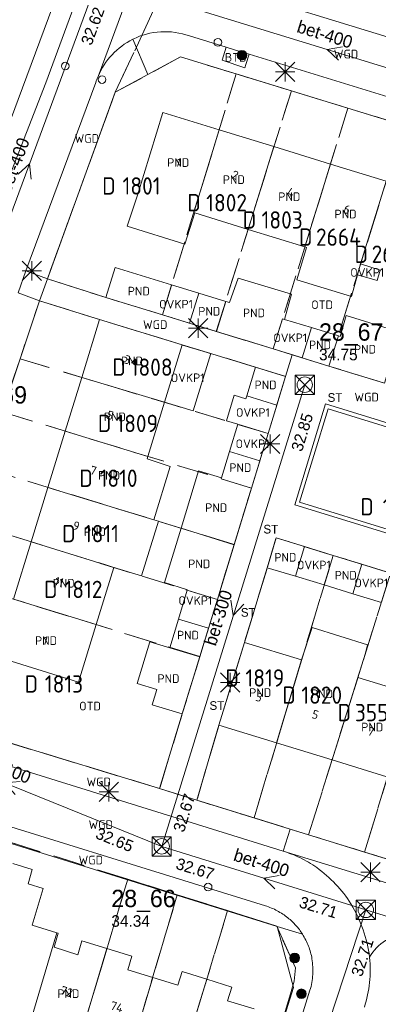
# Model space of a CAD drawing. Header units: metres. Extents: x 207644 to 210135, y 370459 to 373417.
# Tile 43 of 256: x 208330 to 208368, y 371504 to 371607. Entities that reach past the tile are written whole.
import ezdxf
from ezdxf.enums import TextEntityAlignment as Align

# ---------------------------------------------------------------- set-up
doc = ezdxf.new("R2010")
doc.units = ezdxf.units.M
doc.linetypes.add('HIDDEN2', pattern=[4.7625, 3.175, -1.5875])
for name, color, linetype in [('BTD', 7, 'Continuous'), ('combi_kolk', 7, 'Continuous'), ('CON_BxH300x300mm', 7, 'Continuous'), ('CON_BxH400x400mm', 7, 'Continuous'), ('DMM_BxH300x300mm', 7, 'Continuous'), ('DMM_BxH400x400mm', 7, 'Continuous'), ('GB', 1, 'Continuous'), ('GB07', 1, 'Continuous'), ('GB11', 1, 'Continuous'), ('INV_BxH300x300mm', 7, 'Continuous'), ('INV_BxH400x400mm', 7, 'Continuous'), ('KAD_perceelnummer', 212, 'Continuous'), ('KAD_sectie', 212, 'Continuous'), ('KAD_Vastgesteld_Perceel', 212, 'Continuous'), ('KO_INSPECTIE', 7, 'Continuous'), ('NAR', 7, 'Continuous'), ('NLV_inspectieput', 7, 'Continuous'), ('NNR_inspectieput', 7, 'Continuous'), ('NOD_inspectieput', 7, 'Continuous'), ('OTD', 7, 'Continuous'), ('OVKP1', 7, 'Continuous'), ('PIJL', 7, 'Continuous'), ('PND', 7, 'Continuous'), ('WGD', 7, 'Continuous')]:
    doc.layers.add(name, color=color, linetype=linetype)
for name, color, linetype, lineweight in [('GMV', 7, 'Continuous', 25), ('GP1', 7, 'Continuous', 30), ('Q21_lantaarnpaal', 1, 'Continuous', 0), ('Q26_boom', 72, 'Continuous', 0), ('Q28_rioolput', 153, 'Continuous', 0)]:
    doc.layers.add(name, color=color, linetype=linetype, lineweight=lineweight)
doc.styles.add('ISO', font='isocpeur.ttf', dxfattribs={"height": 1})
doc.styles.add('ISOCP', font='ISOCP.shx', dxfattribs={"height": 1.8})

# ---------------------------------------------------------------- blocks, each defined once
blk = doc.blocks.new('ACMAP_ANN_TEMPLATE_Vastgesteld_Perceelnummer')
at = {"layer": 'KAD_perceelnummer', "style": 'ISOCP'}
blk.add_attdef('Perceelnummer', text='', height=1.8, dxfattribs=at).set_placement((0, 0), align=Align.MIDDLE)
at = {"layer": 'KAD_sectie', "style": 'ISOCP'}
blk.add_attdef('sectie', text='', height=1.8, dxfattribs=at).set_placement((-2.7, 0), align=Align.MIDDLE_RIGHT)
blk = doc.blocks.new('Q26')
blk.add_hatch(color=256).paths.add_polyline_path([(-0.45, -0.01, 1), (0.55, -0.01, 1)])
blk.add_circle((0.05, -0.01), 0.5)
blk = doc.blocks.new('Q21')
for p, q in [((-1, 1), (0, 0)), ((-1, 0), (0, 0)), ((-1, -1), (0, 0)), ((0, 1), (0, 0)), ((0, 0), (1, 1)), ((0, 0), (1, 0)), ((0, 0), (0, -1)), ((0, 0), (1, -1))]:
    blk.add_line(p, q)
blk = doc.blocks.new('Q28')
at = {"linetype": 'Continuous'}
for p, q in [((-1, -1), (1, 1)), ((-1, 1), (1, -1))]:
    blk.add_line(p, q, dxfattribs=at)
blk.add_lwpolyline([(1, 1), (1, -1), (-1, -1), (-1, 1)], close=True)

msp = doc.modelspace()

# ---------------------------------------------------------------- linework, layer by layer
at = {"layer": 'combi_kolk', "color": 253, "lineweight": 13}
for centre in [(208350.98, 371604.2), (208335.11, 371601.74), (208338.94, 371600.34), (208349.97, 371516.5)]:
    msp.add_circle(centre, 0.4, dxfattribs=at)
at = {"layer": 'CON_BxH300x300mm', "color": 253, "linetype": 'Continuous', "lineweight": 13}
msp.add_lwpolyline([(208345.14, 371520.73), (208360.02, 371568.66)], dxfattribs=at)
at = {"layer": 'CON_BxH400x400mm', "color": 253, "linetype": 'Continuous', "lineweight": 13}
for points in [[(208324.27, 371572.4), (208338.51, 371610.8)], [(208386.21, 371596.15), (208338.51, 371610.8)], [(208345.14, 371520.73), (208312.5, 371533.91)], [(208366.37, 371514.13), (208345.14, 371520.73)], [(208354.88, 371479.26), (208366.37, 371514.13)], [(208394.59, 371505.45), (208366.37, 371514.13)]]:
    msp.add_lwpolyline(points, dxfattribs=at)
at = {"layer": 'GB', "color": 253, "linetype": 'Continuous', "lineweight": 13}
for points in [[(208345.269, 371596.921), (208342.607, 371588.326)], [(208351.113, 371595.126), (208345.269, 371596.921)], [(208351.113, 371595.126), (208356.812, 371593.376)], [(208362.694, 371591.569), (208356.812, 371593.376)], [(208368.494, 371589.788), (208362.694, 371591.569)], [(208342.607, 371588.326), (208341.545, 371585.121)], [(208347.543, 371583.243), (208348.581, 371586.49)], [(208348.472, 371586.524), (208348.581, 371586.49)], [(208348.581, 371586.49), (208354.128, 371584.785)], [(208341.545, 371585.121), (208347.543, 371583.243)], [(208354.128, 371584.785), (208360.028, 371582.972)], [(208359.189, 371579.558), (208360.211, 371582.916)], [(208360.211, 371582.916), (208360.028, 371582.972)], [(208365.824, 371581.191), (208365.502, 371580.057)], [(208367.866, 371580.563), (208365.824, 371581.191)], [(208340.3, 371580.832), (208339.343, 371577.711)], [(208346.173, 371579.036), (208340.3, 371580.832)], [(208365.502, 371580.057), (208364.863, 371577.81)], [(208364.863, 371577.81), (208359.189, 371579.558)], [(208348.994, 371578.173), (208351.815, 371577.31)], [(208339.343, 371577.711), (208345.224, 371575.906)], [(208352.175, 371577.2), (208351.815, 371577.31)], [(208336.821, 371569.42), (208338.673, 371575.435)], [(208347.275, 371572.787), (208338.673, 371575.435)], [(208348.029, 371575.046), (208350.834, 371574.185)], [(208356.744, 371572.372), (208350.834, 371574.185)], [(208363.509, 371573.733), (208360.71, 371574.589)], [(208345.441, 371566.831), (208347.275, 371572.787)], [(208363.703, 371573.674), (208363.509, 371573.733)], [(208362.537, 371570.594), (208359.75, 371571.449)], [(208353.976, 371567.512), (208354.908, 371570.48)], [(208354.908, 371570.48), (208358.026, 371569.5)], [(208368.307, 371568.824), (208362.537, 371570.594)], [(208335.102, 371563.834), (208336.821, 371569.42)], [(208357.12, 371566.547), (208358.026, 371569.5)], [(208343.711, 371561.212), (208345.441, 371566.831)], [(208333.305, 371557.999), (208335.102, 371563.834)], [(208351.36, 371559.004), (208352.194, 371561.731)], [(208343.635, 371560.965), (208343.711, 371561.212)], [(208346.036, 371560.157), (208343.635, 371560.965)], [(208354.477, 371557.933), (208355.345, 371560.764)], [(208344.312, 371554.632), (208346.036, 371560.157)], [(208331.564, 371552.341), (208333.305, 371557.999)], [(208344.312, 371554.632), (208333.305, 371557.999)], [(208352.666, 371552.033), (208354.477, 371557.933)], [(208343.039, 371548.804), (208344.825, 371554.475)], [(208344.825, 371554.475), (208344.312, 371554.632)], [(208329.734, 371546.397), (208331.564, 371552.341)], [(208357.043, 371552.752), (208356.113, 371549.648)], [(208360.006, 371551.844), (208357.043, 371552.752)], [(208350.928, 371546.368), (208352.666, 371552.033)], [(208365.963, 371550.017), (208362.968, 371550.936)], [(208338.334, 371543.747), (208340.164, 371549.69)], [(208340.164, 371549.69), (208343.039, 371548.804)], [(208359.062, 371548.765), (208356.113, 371549.648)], [(208347.792, 371547.334), (208347.806, 371547.378)], [(208345.97, 371541.347), (208346.874, 371544.33)], [(208338.334, 371543.747), (208336.499, 371537.785)], [(208349.096, 371540.397), (208350.012, 371543.382)], [(208343.921, 371541.969), (208345.97, 371541.347)], [(208349.096, 371540.397), (208345.97, 371541.347)], [(208353.739, 371541.9), (208351.095, 371533.299)], [(208359.679, 371540.08), (208353.739, 371541.9)], [(208336.499, 371537.785), (208327.898, 371540.433)], [(208347.281, 371534.484), (208349.096, 371540.397)], [(208344.148, 371535.412), (208344.636, 371537.008)], [(208347.281, 371534.484), (208344.148, 371535.412)], [(208357.09, 371531.464), (208351.095, 371533.299)], [(208362.854, 371529.7), (208357.09, 371531.464)], [(208368.541, 371527.959), (208362.854, 371529.7)], [(208329.649, 371518.939), (208331.686, 371518.317)], [(208331.686, 371518.317), (208331.239, 371516.854)], [(208331.239, 371516.854), (208332.823, 371516.37)], [(208332.823, 371516.37), (208331.655, 371512.557)], [(208331.655, 371512.557), (208334.247, 371511.752)], [(208334.388, 371511.708), (208333.943, 371510.276)], [(208334.247, 371511.752), (208334.388, 371511.708)], [(208336.411, 371509.482), (208336.848, 371510.917)], [(208336.848, 371510.917), (208339.449, 371510.125)], [(208333.943, 371510.276), (208336.411, 371509.482)], [(208339.449, 371510.125), (208342.05, 371509.333)], [(208342.05, 371509.333), (208341.613, 371507.898)], [(208341.613, 371507.898), (208344.208, 371507.108)], [(208347.258, 371507.746), (208346.81, 371506.315)], [(208349.833, 371506.939), (208347.258, 371507.746)], [(208346.81, 371506.315), (208344.208, 371507.108)], [(208349.833, 371506.939), (208352.43, 371506.126)], [(208352.43, 371506.126), (208351.982, 371504.695)], [(208351.982, 371504.695), (208354.755, 371503.874)]]:
    msp.add_lwpolyline(points, dxfattribs=at)
at = {"layer": 'GB07', "color": 253, "linetype": 'Continuous', "lineweight": 13}
for points in [[(208351.113, 371595.126), (208348.472, 371586.524)], [(208354.128, 371584.785), (208356.812, 371593.376)], [(208360.028, 371582.972), (208362.694, 371591.569)], [(208368.494, 371589.788), (208365.824, 371581.191)], [(208346.173, 371579.036), (208345.224, 371575.906)], [(208351.815, 371577.31), (208350.834, 371574.185)], [(208357.712, 371575.506), (208356.744, 371572.372)], [(208357.911, 371575.445), (208357.712, 371575.506)], [(208363.509, 371573.733), (208362.537, 371570.594)], [(208336.821, 371569.42), (208345.441, 371566.831)], [(208343.711, 371561.212), (208335.102, 371563.834)], [(208351.36, 371559.004), (208351.326, 371558.893)], [(208351.326, 371558.893), (208354.477, 371557.933)], [(208347.149, 371553.764), (208352.666, 371552.033)], [(208340.164, 371549.69), (208331.564, 371552.341)], [(208362.026, 371547.869), (208362.968, 371550.936)], [(208347.792, 371547.334), (208350.928, 371546.368)], [(208338.334, 371543.747), (208329.734, 371546.397)], [(208357.09, 371531.464), (208359.679, 371540.08)], [(208365.539, 371538.259), (208362.854, 371529.7)], [(208331.42, 371502.319), (208334.247, 371511.752)], [(208336.629, 371500.717), (208339.449, 371510.125)], [(208341.84, 371499.115), (208344.208, 371507.108)], [(208349.833, 371506.939), (208346.974, 371497.537)]]:
    msp.add_lwpolyline(points, dxfattribs=at)
at = {"layer": 'GB11', "color": 253, "linetype": 'Continuous', "lineweight": 13}
for points in [[(208353.08, 371579.728), (208352.175, 371577.2)], [(208358.646, 371578.073), (208353.08, 371579.728)], [(208348.029, 371575.046), (208348.994, 371578.173)], [(208357.911, 371575.445), (208358.646, 371578.073)], [(208364.314, 371575.833), (208363.703, 371573.674)], [(208370.029, 371574.093), (208364.314, 371575.833)], [(208360.71, 371574.589), (208359.75, 371571.449)], [(208357.12, 371566.547), (208353.976, 371567.512)], [(208355.345, 371560.764), (208352.194, 371561.731)], [(208347.149, 371553.764), (208348.974, 371559.734)], [(208348.974, 371559.734), (208351.36, 371559.004)], [(208345.42, 371548.107), (208347.149, 371553.764)], [(208360.006, 371551.844), (208359.062, 371548.765)], [(208365.963, 371550.017), (208365.022, 371546.948)], [(208347.806, 371547.378), (208345.42, 371548.107)], [(208362.026, 371547.869), (208365.022, 371546.948)], [(208346.874, 371544.33), (208350.012, 371543.382)], [(208360.784, 371543.448), (208359.679, 371540.08)], [(208366.53, 371541.65), (208360.784, 371543.448)], [(208342.595, 371537.632), (208343.921, 371541.969)], [(208366.332, 371540.788), (208366.53, 371541.65)], [(208365.539, 371538.259), (208366.332, 371540.788)], [(208371.22, 371536.545), (208365.539, 371538.259)], [(208344.636, 371537.008), (208342.595, 371537.632)]]:
    msp.add_lwpolyline(points, dxfattribs=at)
at = {"layer": 'GMV', "color": 253, "linetype": 'Continuous', "lineweight": 13}
for points in [[(208339.91, 371624.387), (208328.025, 371592.482)], [(208345.713, 371620.028), (208338.523, 371600.674)], [(208337.932, 371613.174), (208333.101, 371600)], [(208390.093, 371598.184), (208350.664, 371610.28)], [(208343.712, 371600.853), (208342.131, 371604.523)], [(208351.858, 371603.695), (208348.026, 371604.87)], [(208351.858, 371603.695), (208351.444, 371602.348)], [(208351.858, 371603.695), (208352.809, 371603.403)], [(208347.109, 371602.69), (208343.712, 371600.853)], [(208391.742, 371589.031), (208347.109, 371602.69)], [(208352.809, 371603.403), (208354.232, 371602.967)], [(208353.905, 371601.914), (208354.232, 371602.967)], [(208354.232, 371602.967), (208369.099, 371598.408)], [(208351.444, 371602.348), (208353.798, 371601.568)], [(208353.798, 371601.568), (208353.905, 371601.914)], [(208343.712, 371600.853), (208340.316, 371599.017)], [(208333.101, 371600), (208329.069, 371589.684)], [(208330.999, 371580.486), (208338.29, 371600.039)], [(208340.316, 371599.017), (208333.25, 371579.663)], [(208330.21, 371578.184), (208330.999, 371580.486)], [(208333.25, 371579.663), (208330.999, 371580.486)], [(208339.343, 371577.711), (208333.25, 371579.663)], [(208332.44, 371577.369), (208330.21, 371578.184)], [(208332.44, 371577.369), (208327.5, 371562.742)], [(208338.673, 371575.435), (208332.44, 371577.369)], [(208345.224, 371575.906), (208348.029, 371575.046)], [(208347.275, 371572.787), (208354.908, 371570.48)], [(208356.744, 371572.372), (208358.721, 371571.765)], [(208358.026, 371569.5), (208358.721, 371571.765)], [(208359.75, 371571.449), (208358.721, 371571.765)], [(208358.978, 371556.193), (208362.179, 371566.662)], [(208362.179, 371566.662), (208382.26, 371560.476)], [(208356.214, 371563.595), (208357.12, 371566.547)], [(208359.48, 371556.462), (208362.445, 371566.163)], [(208362.445, 371566.163), (208381.748, 371560.208)], [(208355.345, 371560.764), (208356.214, 371563.595)], [(208378.816, 371550.522), (208359.48, 371556.462)], [(208379.067, 371550.023), (208358.978, 371556.193)], [(208362.968, 371550.936), (208360.006, 371551.844)], [(208356.113, 371549.648), (208353.739, 371541.9)], [(208368.958, 371549.099), (208365.963, 371550.017)], [(208350.012, 371543.382), (208350.928, 371546.368)], [(208347.281, 371534.484), (208344.924, 371526.731)], [(208323.94, 371533.105), (208344.924, 371526.731)], [(208351.095, 371533.299), (208348.796, 371525.513)], [(208323.105, 371530.993), (208357.779, 371520.229)], [(208319.468, 371525.841), (208355.924, 371514.554)], [(208344.924, 371526.731), (208348.796, 371525.513)], [(208357.157, 371512.421), (208316.996, 371524.887)], [(208348.796, 371525.513), (208358.512, 371522.522)], [(208358.512, 371522.522), (208357.779, 371520.229)], [(208358.512, 371522.522), (208403.961, 371508.529)], [(208404.015, 371506.061), (208357.779, 371520.229)], [(208357.157, 371512.421), (208359.779, 371511.607)], [(208358.851, 371506.062), (208357.157, 371512.421)], [(208366.754, 371509.19), (208366.75, 371509.228)], [(208355.041, 371487.903), (208360.556, 371505.788)], [(208356.585, 371498.902), (208358.851, 371506.062)]]:
    msp.add_lwpolyline(points, dxfattribs=at)
for points in [[(208338.523, 371600.674, -0.1803654), (208342.131, 371604.523)], [(208342.131, 371604.523, -0.203735), (208348.026, 371604.87)], [(208338.29, 371600.039, -0.0233654), (208338.523, 371600.674)], [(208357.779, 371520.229, -0.0319099), (208359.509, 371519.556)], [(208361.259, 371518.519, 0.0484791), (208359.509, 371519.556)], [(208363.223, 371516.811, 0.0430091), (208361.259, 371518.519)], [(208364.816, 371514.752, 0.0569365), (208363.223, 371516.811)], [(208355.924, 371514.554, -0.0512515), (208357.15, 371514.039)], [(208366.085, 371512.076, 0.0528549), (208364.816, 371514.752)], [(208357.15, 371514.039, -0.0429816), (208358.261, 371513.309)], [(208358.261, 371513.309, -0.0469628), (208359.096, 371512.526)], [(208359.779, 371511.607, 0.0448892), (208359.096, 371512.526)], [(208360.399, 371510.378, 0.0406103), (208359.779, 371511.607)], [(208366.75, 371509.228, 0.0572285), (208366.085, 371512.076)], [(208370.659, 371511.747, 0.2361461), (208366.75, 371509.228)], [(208360.765, 371509.051, 0.0600807), (208360.399, 371510.378)], [(208360.845, 371507.408, 0.0523673), (208360.765, 371509.051)], [(208366.759, 371506.587, 0.0572422), (208366.754, 371509.19)], [(208360.556, 371505.788, 0.0623438), (208360.845, 371507.408)], [(208366.215, 371504.042, 0.0502658), (208366.759, 371506.587)]]:
    msp.add_lwpolyline(points, format="xyb", dxfattribs=at)
at = {"layer": 'GP1', "color": 253, "linetype": 'Continuous', "lineweight": 13}
for points in [[(208365.502, 371580.057), (208367.556, 371579.473), (208367.866, 371580.563)], [(208346.173, 371579.036), (208348.994, 371578.173)], [(208360.71, 371574.589), (208357.911, 371575.445)], [(208350.234, 371571.893), (208347.275, 371572.787)], [(208348.429, 371565.958), (208350.234, 371571.893)], [(208345.441, 371566.831), (208348.429, 371565.958)], [(208353.876, 371567.194), (208352.687, 371567.563), (208351.867, 371564.921), (208353.056, 371564.552)], [(208353.876, 371567.194), (208353.976, 371567.512)], [(208352.194, 371561.731), (208353.056, 371564.552)], [(208353.056, 371564.552), (208356.214, 371563.595)], [(208360.903, 371548.214), (208359.062, 371548.765)], [(208346.874, 371544.33), (208347.792, 371547.334)], [(208362.026, 371547.869), (208360.903, 371548.214)], [(208365.022, 371546.948), (208367.979, 371546.038)]]:
    msp.add_lwpolyline(points, dxfattribs=at)
at = {"layer": 'KAD_Vastgesteld_Perceel', "color": 253, "linetype": 'HIDDEN2', "lineweight": 13}
for points in [[(208350.318, 371620.412), (208340.316, 371599.017), (208333.25, 371579.663), (208332.44, 371577.369), (208330.406, 371571.347), (208328.543, 371565.831)], [(208370.297, 371595.593), (208364.493, 371597.37), (208358.621, 371599.167), (208352.892, 371600.92), (208347.109, 371602.69), (208340.316, 371599.017), (208350.318, 371620.412)], [(208368.941, 371549.105), (208362.968, 371550.936), (208357.043, 371552.752), (208356.113, 371549.648), (208353.739, 371541.9), (208351.095, 371533.299), (208348.796, 371525.513), (208344.924, 371526.731), (208347.281, 371534.484), (208349.105, 371540.428), (208350.929, 371546.371), (208352.679, 371552.073), (208354.477, 371557.933), (208356.214, 371563.595), (208358.026, 371569.5), (208354.908, 371570.48), (208347.275, 371572.787), (208338.673, 371575.435), (208332.44, 371577.369), (208333.25, 371579.663), (208333.25, 371579.663), (208339.343, 371577.711), (208345.213, 371575.91), (208350.817, 371574.191), (208356.741, 371572.373), (208362.534, 371570.595), (208368.291, 371568.829)], [(208256.261, 371552.948), (208262.349, 371551.079), (208268.622, 371549.154), (208274.31, 371547.409), (208280.598, 371545.48), (208286.703, 371543.624), (208292.513, 371541.842), (208298.769, 371539.923), (208300.284, 371544.574), (208323.94, 371533.105), (208344.924, 371526.731), (208348.796, 371525.513), (208354.74, 371523.681), (208360.417, 371521.931), (208366.237, 371520.141), (208371.981, 371518.375)], [(208352.133, 371484.25), (208358.62, 371505.676), (208358.924, 371506.749), (208359.055, 371508.111), (208357.097, 371512.45), (208351.996, 371514.054), (208346.754, 371515.702), (208341.606, 371517.321), (208315.761, 371525.447)]]:
    msp.add_lwpolyline(points, dxfattribs=at)
for points in [[(208333.25, 371579.663), (208340.316, 371599.017), (208347.109, 371602.69), (208352.892, 371600.92), (208345.213, 371575.91), (208339.343, 371577.711), (208333.25, 371579.663)], [(208358.621, 371599.167), (208350.817, 371574.191), (208345.213, 371575.91), (208352.892, 371600.92), (208358.621, 371599.167)], [(208350.817, 371574.191), (208358.621, 371599.167), (208364.493, 371597.37), (208356.741, 371572.373), (208350.817, 371574.191)], [(208362.534, 371570.595), (208356.741, 371572.373), (208364.493, 371597.37), (208370.297, 371595.593), (208362.534, 371570.595)], [(208362.534, 371570.595), (208370.297, 371595.593), (208376.026, 371593.84), (208368.291, 371568.829), (208362.534, 371570.595)], [(208330.406, 371571.347), (208332.44, 371577.369), (208338.673, 371575.435), (208347.275, 371572.787), (208354.908, 371570.48), (208358.026, 371569.5), (208356.214, 371563.595), (208330.406, 371571.347)], [(208328.543, 371565.831), (208330.406, 371571.347), (208356.214, 371563.595), (208354.477, 371557.933), (208328.543, 371565.831)], [(208326.659, 371560.032), (208327.5, 371562.742), (208328.543, 371565.831), (208354.477, 371557.933), (208352.679, 371552.073), (208326.659, 371560.032)], [(208324.909, 371554.392), (208326.659, 371560.032), (208352.679, 371552.073), (208350.929, 371546.371), (208324.909, 371554.392)], [(208324.909, 371554.392), (208350.929, 371546.371), (208349.105, 371540.428), (208323.066, 371548.451), (208324.909, 371554.392)], [(208348.796, 371525.513), (208351.095, 371533.299), (208353.739, 371541.9), (208356.113, 371549.648), (208357.043, 371552.752), (208362.968, 371550.936), (208354.74, 371523.681), (208348.796, 371525.513)], [(208354.74, 371523.681), (208362.968, 371550.936), (208368.941, 371549.105), (208360.417, 371521.931), (208354.74, 371523.681)], [(208323.94, 371533.105), (208320.475, 371540.1), (208323.066, 371548.451), (208349.105, 371540.428), (208347.281, 371534.484), (208344.924, 371526.731), (208323.94, 371533.105)], [(208368.941, 371549.105), (208374.551, 371547.385), (208366.237, 371520.141), (208360.417, 371521.931), (208368.941, 371549.105)], [(208366.237, 371520.141), (208374.551, 371547.385), (208380.467, 371545.571), (208371.981, 371518.375), (208366.237, 371520.141)], [(208296.52, 371532.325), (208295.097, 371527.692), (208306.198, 371524.314), (208312.116, 371522.339), (208315.761, 371525.447), (208341.606, 371517.321), (208333.404, 371489.955), (208330.456, 371490.859), (208302.439, 371499.443), (208292.008, 371502.658), (208284.395, 371505.013), (208284.343, 371505.03), (208292.17, 371530.36), (208292.421, 371530.816), (208292.734, 371531.231), (208293.103, 371531.597), (208293.52, 371531.908), (208293.978, 371532.155), (208294.466, 371532.335), (208294.975, 371532.443), (208295.494, 371532.478), (208296.012, 371532.438), (208296.52, 371532.325)], [(208336.094, 371489.131), (208333.404, 371489.955), (208341.606, 371517.321), (208346.754, 371515.702), (208338.649, 371488.348), (208336.094, 371489.131)], [(208338.649, 371488.348), (208346.754, 371515.702), (208351.996, 371514.054), (208343.708, 371486.796), (208340.875, 371487.665), (208338.649, 371488.348)], [(208343.708, 371486.796), (208351.996, 371514.054), (208357.097, 371512.45), (208359.055, 371508.111), (208358.924, 371506.749), (208358.62, 371505.676), (208352.133, 371484.25), (208346.496, 371485.94), (208343.708, 371486.796)]]:
    msp.add_lwpolyline(points, close=True, dxfattribs=at)
at = {"layer": 'NOD_inspectieput', "color": 253, "lineweight": 13}
for centre in [(208360.02, 371568.66), (208345.14, 371520.73), (208366.37, 371514.13)]:
    msp.add_circle(centre, 0.8, dxfattribs=at)
at = {"layer": 'PIJL', "color": 253, "lineweight": 13}
for points in [[(208363.95, 371603.74), (208362.36, 371603.47), (208363.53, 371602.36)], [(208330.21, 371590.5), (208331.39, 371591.6), (208331.56, 371590)], [(208352.32, 371546.28), (208352.58, 371544.69), (208353.69, 371545.86)], [(208330.42, 371527.45), (208328.82, 371527.32), (208329.89, 371526.11)], [(208357.34, 371517.69), (208355.76, 371517.43), (208356.92, 371516.31)]]:
    msp.add_lwpolyline(points, dxfattribs=at)

# ---------------------------------------------------------------- block references
at = {"layer": 'KAD_Vastgesteld_Perceel', "color": 253, "linetype": 'HIDDEN2', "lineweight": 13}
ref = msp.add_blockref('ACMAP_ANN_TEMPLATE_Vastgesteld_Perceelnummer', (208343.046, 371589.3), dxfattribs=at)
ref.add_attrib('Perceelnummer', '1801', dxfattribs={"layer": 'KAD_perceelnummer', "lineweight": 13, "height": 1.8, "style": 'ISOCP'}).set_placement((208343.046, 371589.3), align=Align.MIDDLE)
ref.add_attrib('sectie', 'D', dxfattribs={"layer": 'KAD_sectie', "lineweight": 13, "height": 1.8, "style": 'ISOCP'}).set_placement((208340.346, 371589.3), align=Align.MIDDLE_RIGHT)
ref = msp.add_blockref('ACMAP_ANN_TEMPLATE_Vastgesteld_Perceelnummer', (208351.891, 371587.556), dxfattribs=at)
ref.add_attrib('Perceelnummer', '1802', dxfattribs={"layer": 'KAD_perceelnummer', "lineweight": 13, "height": 1.8, "style": 'ISOCP'}).set_placement((208351.891, 371587.556), align=Align.MIDDLE)
ref.add_attrib('sectie', 'D', dxfattribs={"layer": 'KAD_sectie', "lineweight": 13, "height": 1.8, "style": 'ISOCP'}).set_placement((208349.191, 371587.556), align=Align.MIDDLE_RIGHT)
ref = msp.add_blockref('ACMAP_ANN_TEMPLATE_Vastgesteld_Perceelnummer', (208357.665, 371585.77), dxfattribs=at)
ref.add_attrib('Perceelnummer', '1803', dxfattribs={"layer": 'KAD_perceelnummer', "lineweight": 13, "height": 1.8, "style": 'ISOCP'}).set_placement((208357.665, 371585.77), align=Align.MIDDLE)
ref.add_attrib('sectie', 'D', dxfattribs={"layer": 'KAD_sectie', "lineweight": 13, "height": 1.8, "style": 'ISOCP'}).set_placement((208354.965, 371585.77), align=Align.MIDDLE_RIGHT)
ref = msp.add_blockref('ACMAP_ANN_TEMPLATE_Vastgesteld_Perceelnummer', (208363.516, 371583.982), dxfattribs=at)
ref.add_attrib('Perceelnummer', '2664', dxfattribs={"layer": 'KAD_perceelnummer', "lineweight": 13, "height": 1.8, "style": 'ISOCP'}).set_placement((208363.516, 371583.982), align=Align.MIDDLE)
ref.add_attrib('sectie', 'D', dxfattribs={"layer": 'KAD_sectie', "lineweight": 13, "height": 1.8, "style": 'ISOCP'}).set_placement((208360.816, 371583.982), align=Align.MIDDLE_RIGHT)
ref = msp.add_blockref('ACMAP_ANN_TEMPLATE_Vastgesteld_Perceelnummer', (208369.285, 371582.211), dxfattribs=at)
ref.add_attrib('Perceelnummer', '2665', dxfattribs={"layer": 'KAD_perceelnummer', "lineweight": 13, "height": 1.8, "style": 'ISOCP'}).set_placement((208369.285, 371582.211), align=Align.MIDDLE)
ref.add_attrib('sectie', 'D', dxfattribs={"layer": 'KAD_sectie', "lineweight": 13, "height": 1.8, "style": 'ISOCP'}).set_placement((208366.585, 371582.211), align=Align.MIDDLE_RIGHT)
ref = msp.add_blockref('ACMAP_ANN_TEMPLATE_Vastgesteld_Perceelnummer', (208344.094, 371570.482), dxfattribs=at)
ref.add_attrib('Perceelnummer', '1808', dxfattribs={"layer": 'KAD_perceelnummer', "lineweight": 13, "height": 1.8, "style": 'ISOCP'}).set_placement((208344.094, 371570.482), align=Align.MIDDLE)
ref.add_attrib('sectie', 'D', dxfattribs={"layer": 'KAD_sectie', "lineweight": 13, "height": 1.8, "style": 'ISOCP'}).set_placement((208341.394, 371570.482), align=Align.MIDDLE_RIGHT)
ref = msp.add_blockref('ACMAP_ANN_TEMPLATE_Vastgesteld_Perceelnummer', (208342.594, 371564.64), dxfattribs=at)
ref.add_attrib('Perceelnummer', '1809', dxfattribs={"layer": 'KAD_perceelnummer', "lineweight": 13, "height": 1.8, "style": 'ISOCP'}).set_placement((208342.594, 371564.64), align=Align.MIDDLE)
ref.add_attrib('sectie', 'D', dxfattribs={"layer": 'KAD_sectie', "lineweight": 13, "height": 1.8, "style": 'ISOCP'}).set_placement((208339.894, 371564.64), align=Align.MIDDLE_RIGHT)
ref = msp.add_blockref('ACMAP_ANN_TEMPLATE_Vastgesteld_Perceelnummer', (208340.66, 371558.952), dxfattribs=at)
ref.add_attrib('Perceelnummer', '1810', dxfattribs={"layer": 'KAD_perceelnummer', "lineweight": 13, "height": 1.8, "style": 'ISOCP'}).set_placement((208340.66, 371558.952), align=Align.MIDDLE)
ref.add_attrib('sectie', 'D', dxfattribs={"layer": 'KAD_sectie', "lineweight": 13, "height": 1.8, "style": 'ISOCP'}).set_placement((208337.96, 371558.952), align=Align.MIDDLE_RIGHT)
ref = msp.add_blockref('ACMAP_ANN_TEMPLATE_Vastgesteld_Perceelnummer', (208369.891, 371555.981), dxfattribs=at)
ref.add_attrib('Perceelnummer', '1112', dxfattribs={"layer": 'KAD_perceelnummer', "lineweight": 13, "height": 1.8, "style": 'ISOCP'}).set_placement((208369.891, 371555.981), align=Align.MIDDLE)
ref.add_attrib('sectie', 'D', dxfattribs={"layer": 'KAD_sectie', "lineweight": 13, "height": 1.8, "style": 'ISOCP'}).set_placement((208367.191, 371555.981), align=Align.MIDDLE_RIGHT)
ref = msp.add_blockref('ACMAP_ANN_TEMPLATE_Vastgesteld_Perceelnummer', (208338.88, 371553.202), dxfattribs=at)
ref.add_attrib('Perceelnummer', '1811', dxfattribs={"layer": 'KAD_perceelnummer', "lineweight": 13, "height": 1.8, "style": 'ISOCP'}).set_placement((208338.88, 371553.202), align=Align.MIDDLE)
ref.add_attrib('sectie', 'D', dxfattribs={"layer": 'KAD_sectie', "lineweight": 13, "height": 1.8, "style": 'ISOCP'}).set_placement((208336.18, 371553.202), align=Align.MIDDLE_RIGHT)
ref = msp.add_blockref('ACMAP_ANN_TEMPLATE_Vastgesteld_Perceelnummer', (208337.002, 371547.41), dxfattribs=at)
ref.add_attrib('Perceelnummer', '1812', dxfattribs={"layer": 'KAD_perceelnummer', "lineweight": 13, "height": 1.8, "style": 'ISOCP'}).set_placement((208337.002, 371547.41), align=Align.MIDDLE)
ref.add_attrib('sectie', 'D', dxfattribs={"layer": 'KAD_sectie', "lineweight": 13, "height": 1.8, "style": 'ISOCP'}).set_placement((208334.302, 371547.41), align=Align.MIDDLE_RIGHT)
ref = msp.add_blockref('ACMAP_ANN_TEMPLATE_Vastgesteld_Perceelnummer', (208355.867, 371538.217), dxfattribs=at)
ref.add_attrib('Perceelnummer', '1819', dxfattribs={"layer": 'KAD_perceelnummer', "lineweight": 13, "height": 1.8, "style": 'ISOCP'}).set_placement((208355.867, 371538.217), align=Align.MIDDLE)
ref.add_attrib('sectie', 'D', dxfattribs={"layer": 'KAD_sectie', "lineweight": 13, "height": 1.8, "style": 'ISOCP'}).set_placement((208353.167, 371538.217), align=Align.MIDDLE_RIGHT)
ref = msp.add_blockref('ACMAP_ANN_TEMPLATE_Vastgesteld_Perceelnummer', (208334.976, 371537.591), dxfattribs=at)
ref.add_attrib('Perceelnummer', '1813', dxfattribs={"layer": 'KAD_perceelnummer', "lineweight": 13, "height": 1.8, "style": 'ISOCP'}).set_placement((208334.976, 371537.591), align=Align.MIDDLE)
ref.add_attrib('sectie', 'D', dxfattribs={"layer": 'KAD_sectie', "lineweight": 13, "height": 1.8, "style": 'ISOCP'}).set_placement((208332.276, 371537.591), align=Align.MIDDLE_RIGHT)
ref = msp.add_blockref('ACMAP_ANN_TEMPLATE_Vastgesteld_Perceelnummer', (208361.778, 371536.433), dxfattribs=at)
ref.add_attrib('Perceelnummer', '1820', dxfattribs={"layer": 'KAD_perceelnummer', "lineweight": 13, "height": 1.8, "style": 'ISOCP'}).set_placement((208361.778, 371536.433), align=Align.MIDDLE)
ref.add_attrib('sectie', 'D', dxfattribs={"layer": 'KAD_sectie', "lineweight": 13, "height": 1.8, "style": 'ISOCP'}).set_placement((208359.078, 371536.433), align=Align.MIDDLE_RIGHT)
ref = msp.add_blockref('ACMAP_ANN_TEMPLATE_Vastgesteld_Perceelnummer', (208367.527, 371534.623), dxfattribs=at)
ref.add_attrib('Perceelnummer', '3552', dxfattribs={"layer": 'KAD_perceelnummer', "lineweight": 13, "height": 1.8, "style": 'ISOCP'}).set_placement((208367.527, 371534.623), align=Align.MIDDLE)
ref.add_attrib('sectie', 'D', dxfattribs={"layer": 'KAD_sectie', "lineweight": 13, "height": 1.8, "style": 'ISOCP'}).set_placement((208364.827, 371534.623), align=Align.MIDDLE_RIGHT)
at = {"layer": 'Q21_lantaarnpaal', "color": 253}
for p in [(208357.986, 371601.154), (208331.643, 371580.477), (208348.931, 371574.528), (208356.431, 371562.506), (208352.25, 371537.736), (208339.631, 371526.378), (208366.854, 371518.056)]:
    msp.add_blockref('Q21', p, dxfattribs=at)
at = {"layer": 'Q26_boom', "color": 253}
for p in [(208353.434, 371602.877), (208358.911, 371509.149), (208359.623, 371505.432)]:
    msp.add_blockref('Q26', p, dxfattribs=at)
at = {"layer": 'Q28_rioolput', "color": 253}
for p in [(208360.023, 371568.657), (208345.139, 371520.728), (208366.371, 371514.13)]:
    msp.add_blockref('Q28', p, dxfattribs=at)

# ---------------------------------------------------------------- texts
at = {"layer": 'BTD', "color": 253, "linetype": 'Continuous', "lineweight": 13, "style": 'ISO'}
msp.add_text('BTD', height=0.9, dxfattribs=at).set_placement((208352.838, 371602.64), align=Align.MIDDLE_CENTER)
at = {"layer": 'DMM_BxH300x300mm', "color": 253, "lineweight": 13}
msp.add_text('bet-300', height=1.3, rotation=72.75, dxfattribs=at).set_placement((208350.76, 371541.45))
at = {"layer": 'DMM_BxH400x400mm', "color": 253, "lineweight": 13}
for rotation, p in [(342.93, (208359.1, 371605.28)), (69.65, (208329.39, 371588.46)), (338.01, (208325.73, 371529.41)), (342.73, (208352.51, 371519.28))]:
    msp.add_text('bet-400', height=1.3, rotation=rotation, dxfattribs=at).set_placement(p)
at = {"layer": 'INV_BxH300x300mm', "color": 253, "lineweight": 13}
for s, p in [('32.85', (208359.72, 371561.63)), ('32.67', (208347.45, 371522.11))]:
    msp.add_text(s, height=1.2, rotation=72.75, dxfattribs=at).set_placement(p)
at = {"layer": 'INV_BxH400x400mm', "color": 253, "lineweight": 13}
for s, rotation, p in [('32.62', 69.65, (208337.83, 371603.8)), ('32.65', 338.01, (208338.16, 371521.61)), ('32.67', 342.73, (208346.52, 371518.42)), ('32.71', 342.73, (208359.34, 371514.43)), ('32.71', 71.76, (208365.95, 371507.11))]:
    msp.add_text(s, height=1.2, rotation=rotation, dxfattribs=at).set_placement(p)
at = {"layer": 'KO_INSPECTIE', "color": 253, "lineweight": 13}
for p in [(208362.39, 371566.88), (208355.72, 371553.21), (208353.37, 371544.57), (208350.11, 371534.9)]:
    msp.add_text('ST', height=0.9, dxfattribs=at).set_placement(p)
at = {"layer": 'NAR', "color": 253, "linetype": 'Continuous', "lineweight": 13, "style": 'ISO'}
for s, rotation, p in [('1', 342.8, (208346.867, 371591.727)), ('2', 342.9, (208352.789, 371590.427)), ('4', 342.8, (208358.56, 371588.654)), ('6', 342.8, (208364.41, 371586.858)), ('3', 342.9, (208341.57, 371571.252)), ('5', 343.1, (208339.793, 371565.479)), ('7', 343, (208338.03, 371559.753)), ('9', 342.9, (208336.26, 371554.003)), ('11', 342.9, (208334.472, 371548.192)), ('1', 342.9, (208333.058, 371542.108)), ('3', 343, (208355.264, 371536.206)), ('5', 342.6, (208361.122, 371534.413)), ('7', 342.7, (208366.89, 371532.648)), ('72', 342.2, (208335.264, 371505.649)), ('74', 343.1, (208340.472, 371504.064))]:
    msp.add_text(s, height=0.9, rotation=rotation, dxfattribs=at).set_placement(p, align=Align.MIDDLE_CENTER)
at = {"layer": 'NLV_inspectieput', "color": 253, "lineweight": 13}
for s, p in [('34.75', (208361.5, 371571.19)), ('34.34', (208339.9, 371512.38))]:
    msp.add_text(s, height=1.2, dxfattribs=at).set_placement(p)
at = {"layer": 'NNR_inspectieput', "color": 253, "lineweight": 13}
for s, p in [('28_67', (208361.5, 371573.23)), ('28_69', (208324.44, 371566.7)), ('28_66', (208339.9, 371514.42))]:
    msp.add_text(s, height=1.8, dxfattribs=at).set_placement(p)
at = {"layer": 'OTD', "color": 253, "linetype": 'Continuous', "lineweight": 13, "style": 'ISO'}
for p in [(208361.823, 371576.962), (208337.692, 371535.295)]:
    msp.add_text('OTD', height=0.9, dxfattribs=at).set_placement(p, align=Align.MIDDLE_CENTER)
at = {"layer": 'OVKP1', "color": 253, "linetype": 'Continuous', "lineweight": 13, "style": 'ISO'}
for p in [(208366.511, 371580.312), (208346.637, 371577.016), (208358.505, 371573.525), (208347.838, 371569.374), (208354.625, 371565.772), (208354.585, 371562.523), (208360.965, 371549.942), (208366.937, 371548.079), (208348.64, 371546.247)]:
    msp.add_text('OVKP1', height=0.9, dxfattribs=at).set_placement(p, align=Align.MIDDLE_CENTER)
at = {"layer": 'PND', "color": 253, "linetype": 'Continuous', "lineweight": 13, "style": 'ISO'}
for p in [(208346.86, 371591.726), (208352.642, 371589.949), (208358.411, 371588.177), (208364.261, 371586.38), (208342.758, 371578.372), (208350.089, 371576.28), (208354.74, 371576.111), (208361.605, 371572.792), (208366.283, 371572.34), (208342.048, 371571.123), (208355.946, 371568.639), (208340.272, 371565.321), (208339.671, 371559.247), (208353.319, 371560.05), (208350.813, 371555.893), (208338.195, 371553.4), (208349.043, 371550.06), (208357.999, 371550.737), (208364.281, 371548.874), (208334.949, 371548.044), (208333.116, 371542.091), (208347.876, 371542.66), (208345.846, 371538.147), (208355.387, 371536.69), (208361.81, 371536.574), (208367.037, 371533.113), (208335.435, 371505.44)]:
    msp.add_text('PND', height=0.9, dxfattribs=at).set_placement(p, align=Align.MIDDLE_CENTER)
at = {"layer": 'WGD', "color": 253, "linetype": 'Continuous', "lineweight": 13, "style": 'ISO'}
for p in [(208364.308, 371602.986), (208337.356, 371594.222), (208344.466, 371574.896), (208366.456, 371567.368), (208338.596, 371527.419), (208338.807, 371522.987), (208337.77, 371519.307)]:
    msp.add_text('WGD', height=0.9, dxfattribs=at).set_placement(p, align=Align.MIDDLE_CENTER)

doc.saveas('drawing.dxf')
